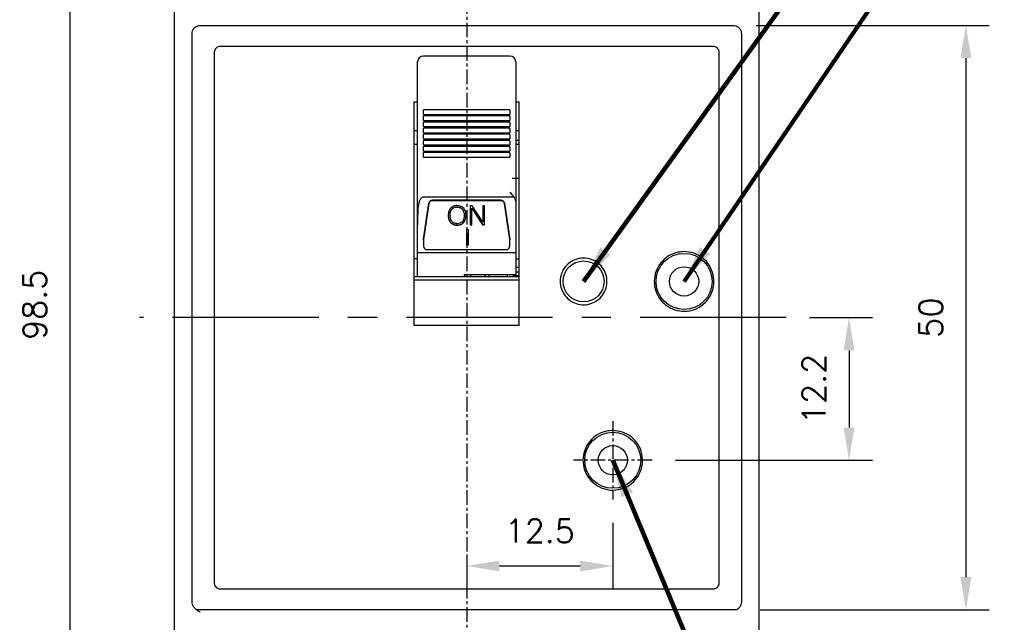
# Model space of a CAD drawing. Extents: x -417 to 993, y -1918 to 617.
# Tile 6 of 25: x 325 to 409, y 457 to 508. Entities that reach past the tile are written whole.
import ezdxf

# ---------------------------------------------------------------- set-up
doc = ezdxf.new("R2010")
doc.units = 0
doc.header["$MEASUREMENT"] = 0
doc.linetypes.add('CENTER', pattern=[2, 1.25, -0.25, 0.25, -0.25])
doc.layers.get('0').update_dxf_attribs({"linetype": 'CONTINUOUS'})
doc.layers.add('cen', color=1, linetype='CENTER')
doc.layers.add('di', color=3, linetype='CONTINUOUS')
doc.styles.add('KIM', font='ROMANS.shx', dxfattribs={"height": 5, "bigfont": 'GSG1.shx'})
doc.styles.get("Standard").update_dxf_attribs({"font": 'romans.shx', "height": 2, "bigfont": 'hgs.shx'})
doc.dimstyles.get("Standard").update_dxf_attribs({"dimscale": 0, "dimtxt": 2, "dimasz": 2, "dimexe": 0.5, "dimexo": 0.5, "dimgap": 1, "dimtad": 1, "dimdsep": 46, "dimtxsty": 'Standard', "dimcen": 0, "dimclrd": 3, "dimclre": 3, "dimclrt": 3, "dimadec": 0, "dimazin": 2, "dimtp": 0.1, "dimtm": 0.1, "dimtfac": 1, "dimtmove": 0, "dimatfit": 3, "dimfxl": 0, "dimtolj": 1, "dimarcsym": 0})
doc.dimstyles.new('STANDARD$0', dxfattribs={"dimtxt": 5, "dimasz": 5, "dimexe": 1, "dimexo": 2, "dimgap": 2, "dimtad": 1, "dimdec": 4, "dimzin": 12, "dimdsep": 46, "dimtxsty": 'KIM', "dimcen": -1, "dimdle": 0.1, "dimadec": 0, "dimazin": 0, "dimtfac": 1, "dimtdec": 4, "dimtmove": 0, "dimatfit": 3, "dimfxl": 0, "dimtolj": 1, "dimtzin": 0, "dimarcsym": 0})

# ---------------------------------------------------------------- blocks, each defined once
blk = doc.blocks.new('*D1047')
at = {"layer": 'di'}
for p, q in [((336.966, 532.894), (327.204, 532.894)), ((329.204, 530.094), (329.204, 437.094)), ((361.166, 434.294), (327.204, 434.294))]:
    blk.add_line(p, q, dxfattribs=at)
for points in [[(328.737, 530.094), (329.671, 530.094), (329.204, 532.894)], [(328.737, 437.094), (329.671, 437.094), (329.204, 434.294)]]:
    blk.add_solid(points, dxfattribs=at)
at = {"layer": 'di', "insert": (326.204, 483.994), "char_height": 2, "attachment_point": 5, "rotation": 90}
blk.add_mtext('\\A1;98.5', dxfattribs=at)
blk = doc.blocks.new('*D1048')
at = {"layer": 'di'}
for p, q in [((387.966, 507.894), (407.877, 507.894)), ((405.877, 505.094), (405.877, 460.694)), ((388.28, 457.894), (407.877, 457.894))]:
    blk.add_line(p, q, dxfattribs=at)
for points in [[(405.41, 505.094), (406.344, 505.094), (405.877, 507.894)], [(405.41, 460.694), (406.344, 460.694), (405.877, 457.894)]]:
    blk.add_solid(points, dxfattribs=at)
at = {"layer": 'di', "insert": (402.877, 482.894), "char_height": 2, "attachment_point": 5, "rotation": 90}
blk.add_mtext('\\A1;50', dxfattribs=at)
blk = doc.blocks.new('*D1049')
at = {"layer": 'di'}
for p, q in [((380.943, 522.894), (427.877, 522.894)), ((425.877, 520.094), (425.877, 445.694)), ((380.943, 442.894), (427.877, 442.894))]:
    blk.add_line(p, q, dxfattribs=at)
for points in [[(425.41, 520.094), (426.344, 520.094), (425.877, 522.894)], [(425.41, 445.694), (426.344, 445.694), (425.877, 442.894)]]:
    blk.add_solid(points, dxfattribs=at)
at = {"layer": 'di', "insert": (422.877, 482.894), "char_height": 2, "attachment_point": 5, "rotation": 90}
blk.add_mtext('\\A1;80', dxfattribs=at)
blk = doc.blocks.new('*D1050')
at = {"layer": 'di'}
for p, q in [((389.466, 514.894), (417.877, 514.894)), ((415.877, 512.094), (415.877, 453.694)), ((389.466, 450.894), (417.877, 450.894))]:
    blk.add_line(p, q, dxfattribs=at)
for points in [[(415.41, 512.094), (416.344, 512.094), (415.877, 514.894)], [(415.41, 453.694), (416.344, 453.694), (415.877, 450.894)]]:
    blk.add_solid(points, dxfattribs=at)
at = {"layer": 'di', "insert": (412.877, 482.894), "char_height": 2, "attachment_point": 5, "rotation": 90}
blk.add_mtext('\\A1;64', dxfattribs=at)
blk = doc.blocks.new('*D1059')
at = {"layer": 'di'}
for p, q in [((392.503, 482.894), (397.877, 482.894)), ((395.877, 480.094), (395.877, 473.494)), ((381.021, 470.694), (397.877, 470.694))]:
    blk.add_line(p, q, dxfattribs=at)
for points in [[(395.41, 480.094), (396.344, 480.094), (395.877, 482.894)], [(395.41, 473.494), (396.344, 473.494), (395.877, 470.694)]]:
    blk.add_solid(points, dxfattribs=at)
at = {"layer": 'di', "insert": (392.877, 476.794), "char_height": 2, "attachment_point": 5, "rotation": 90}
blk.add_mtext('\\A1;12.2', dxfattribs=at)
blk = doc.blocks.new('*D1060')
at = {"layer": 'di'}
for p, q in [((375.666, 465.339), (375.666, 459.651)), ((363.166, 462.419), (363.166, 459.651)), ((365.966, 461.651), (372.866, 461.651))]:
    blk.add_line(p, q, dxfattribs=at)
for points in [[(365.966, 462.117), (365.966, 461.184), (363.166, 461.651)], [(372.866, 462.117), (372.866, 461.184), (375.666, 461.651)]]:
    blk.add_solid(points, dxfattribs=at)
at = {"layer": 'di', "insert": (369.416, 464.651), "char_height": 2, "attachment_point": 5}
blk.add_mtext('\\A1;12.5', dxfattribs=at)
blk = doc.blocks.new('*D1066')
at = {"layer": 'di'}
for p, q in [((368.521, 524.894), (437.877, 524.894)), ((435.877, 522.094), (435.877, 443.694)), ((368.443, 440.894), (437.877, 440.894))]:
    blk.add_line(p, q, dxfattribs=at)
for points in [[(435.41, 522.094), (436.344, 522.094), (435.877, 524.894)], [(435.41, 443.694), (436.344, 443.694), (435.877, 440.894)]]:
    blk.add_solid(points, dxfattribs=at)
at = {"layer": 'di', "insert": (432.877, 482.894), "char_height": 2, "attachment_point": 5, "rotation": 90}
blk.add_mtext('\\A1;84', dxfattribs=at)

msp = doc.modelspace()

# ---------------------------------------------------------------- linework, layer by layer
for p, q in [((338.166, 451.594), (338.166, 514.194)), ((388.166, 514.194), (388.166, 451.594)), ((339.666, 507.008), (339.666, 507.192)), ((340.366, 507.894), (385.966, 507.894)), ((386.666, 507.192), (386.666, 507.008)), ((339.666, 458.78), (339.666, 507.008)), ((386.666, 507.008), (386.666, 458.78)), ((341.566, 505.594), (341.566, 460.194)), ((384.266, 506.094), (342.066, 506.094)), ((384.766, 460.194), (384.766, 505.594)), ((358.966, 503.996), (358.966, 504.771)), ((366.866, 505.271), (359.466, 505.271)), ((367.366, 504.771), (367.366, 503.996)), ((358.966, 503.503), (358.966, 503.996)), ((367.366, 503.996), (367.366, 503.503)), ((358.966, 501.193), (358.966, 503.503)), ((367.366, 503.503), (367.366, 501.193)), ((358.666, 501.359), (358.966, 501.359)), ((358.666, 482.233), (358.666, 501.359)), ((367.366, 501.359), (367.666, 501.359)), ((367.666, 482.233), (367.666, 501.359)), ((358.966, 495.316), (358.966, 501.193)), ((366.866, 500.671), (359.466, 500.671)), ((359.466, 500.614), (359.466, 500.671)), ((359.466, 500.285), (359.466, 500.614)), ((366.866, 500.614), (366.866, 500.671)), ((366.866, 500.614), (366.866, 500.285)), ((367.366, 501.193), (367.366, 495.316)), ((359.466, 500.285), (366.866, 500.285)), ((366.866, 500.149), (359.466, 500.149)), ((359.466, 500.091), (359.466, 500.149)), ((359.466, 499.762), (359.466, 500.091)), ((359.466, 499.762), (366.866, 499.762)), ((366.866, 499.626), (359.466, 499.626)), ((359.466, 499.569), (359.466, 499.626)), ((366.866, 500.091), (366.866, 500.149)), ((366.866, 500.091), (366.866, 499.762)), ((366.866, 499.569), (366.866, 499.626)), ((358.966, 498.867), (358.666, 498.867)), ((359.466, 499.24), (359.466, 499.569)), ((359.466, 499.24), (366.866, 499.24)), ((366.866, 499.103), (359.466, 499.103)), ((359.466, 499.046), (359.466, 499.103)), ((359.466, 498.717), (359.466, 499.046)), ((366.866, 499.569), (366.866, 499.24)), ((366.866, 499.046), (366.866, 499.103)), ((366.866, 499.046), (366.866, 498.717)), ((367.666, 498.867), (367.366, 498.867)), ((359.466, 498.717), (366.866, 498.717)), ((366.866, 498.581), (359.466, 498.581)), ((359.466, 498.523), (359.466, 498.581)), ((359.466, 498.195), (359.466, 498.523)), ((359.466, 498.195), (366.866, 498.195)), ((366.866, 498.058), (359.466, 498.058)), ((359.466, 498.001), (359.466, 498.058)), ((359.466, 497.672), (359.466, 498.001)), ((366.866, 498.523), (366.866, 498.581)), ((366.866, 498.523), (366.866, 498.195)), ((366.866, 498.001), (366.866, 498.058)), ((366.866, 498.001), (366.866, 497.672)), ((367.666, 498.064), (367.366, 498.064)), ((358.966, 497.694), (358.666, 497.694)), ((359.466, 497.672), (366.866, 497.672)), ((366.866, 497.535), (359.466, 497.535)), ((359.466, 497.478), (359.466, 497.535)), ((359.466, 497.149), (359.466, 497.478)), ((359.466, 497.149), (366.866, 497.149)), ((366.866, 497.478), (366.866, 497.535)), ((366.866, 497.478), (366.866, 497.149)), ((367.666, 497.694), (367.366, 497.694)), ((366.866, 497.013), (359.466, 497.013)), ((359.466, 496.955), (359.466, 497.013)), ((359.466, 496.627), (359.466, 496.955)), ((359.466, 496.627), (366.866, 496.627)), ((366.866, 496.955), (366.866, 497.013)), ((366.866, 496.955), (366.866, 496.627)), ((358.966, 494.954), (358.966, 495.316)), ((358.966, 494.623), (358.966, 494.954)), ((358.966, 493.526), (358.966, 494.623)), ((367.666, 494.794), (367.066, 494.794)), ((367.366, 495.316), (367.366, 494.954)), ((367.366, 494.954), (367.366, 494.623)), ((367.366, 494.623), (367.366, 492.846)), ((358.966, 490.84), (358.966, 493.526)), ((359.466, 493.217), (367.21, 493.217)), ((366.106, 492.932), (360.226, 492.932)), ((366.106, 492.901), (360.226, 492.901)), ((367.366, 492.846), (367.366, 488.462)), ((359.469, 489.623), (359.929, 492.687)), ((359.929, 492.656), (359.469, 489.592)), ((361.897, 492.183), (361.897, 492.167)), ((362.353, 492.372), (362.353, 492.357)), ((362.798, 492.187), (362.798, 492.171)), ((363.626, 492.461), (363.459, 492.461)), ((363.459, 492.461), (363.459, 490.849)), ((363.613, 492.263), (364.52, 490.864)), ((363.613, 492.263), (363.613, 492.247)), ((363.613, 490.849), (363.613, 492.247)), ((363.613, 492.247), (364.52, 490.849)), ((364.537, 491.054), (363.626, 492.461)), ((364.691, 492.461), (364.537, 492.461)), ((364.537, 492.461), (364.537, 491.054)), ((364.691, 490.849), (364.691, 492.461)), ((366.403, 492.687), (366.863, 489.623)), ((366.863, 489.592), (366.403, 492.656)), ((361.743, 491.658), (361.743, 491.642)), ((362.953, 491.658), (362.953, 491.642)), ((358.966, 488.462), (358.966, 490.84)), ((361.784, 491.043), (361.784, 491.027)), ((362.348, 490.824), (362.348, 490.809)), ((362.901, 491.034), (362.901, 491.019)), ((363.163, 490.427), (363.29, 490.427)), ((363.163, 489.085), (363.163, 490.427)), ((363.29, 490.427), (363.29, 489.085)), ((363.459, 490.864), (363.613, 490.864)), ((363.459, 490.849), (363.613, 490.849)), ((364.52, 490.864), (364.691, 490.864)), ((364.52, 490.864), (364.52, 490.849)), ((364.52, 490.849), (364.691, 490.849)), ((359.466, 489.552), (359.466, 489.583)), ((359.466, 489.552), (359.466, 489.002)), ((366.866, 489.583), (366.866, 489.552)), ((366.866, 489.002), (366.866, 489.552)), ((359.766, 488.716), (366.566, 488.716)), ((363.29, 489.101), (363.163, 489.101)), ((363.29, 489.085), (363.163, 489.085)), ((358.966, 487.938), (358.666, 487.938)), ((358.966, 488.462), (367.366, 488.462)), ((358.966, 486.394), (358.966, 488.462)), ((367.366, 488.462), (367.366, 486.586)), ((367.366, 487.938), (367.666, 487.938)), ((367.666, 487.194), (367.366, 487.194)), ((367.666, 486.394), (358.666, 486.394)), ((362.966, 486.586), (367.366, 486.586)), ((362.966, 486.394), (362.966, 486.586)), ((363.016, 486.586), (363.016, 486.434)), ((363.016, 486.394), (363.016, 486.434)), ((363.516, 486.394), (363.516, 486.586)), ((364.716, 486.586), (364.716, 486.394)), ((365.066, 486.586), (365.066, 486.394)), ((366.666, 486.394), (366.666, 486.586)), ((367.166, 486.586), (367.166, 486.494)), ((367.166, 486.394), (367.166, 486.494)), ((367.166, 486.494), (367.666, 486.494)), ((367.666, 486.794), (367.366, 486.794)), ((367.666, 486.094), (358.666, 486.094)), ((367.666, 482.233), (358.666, 482.233)), ((342.066, 459.694), (384.266, 459.694)), ((339.666, 458.603), (339.666, 458.78)), ((339.666, 458.583), (339.666, 458.603)), ((386.666, 458.78), (386.666, 458.603)), ((386.666, 458.603), (386.666, 458.583)), ((386.28, 457.894), (340.052, 457.894))]:
    msp.add_line(p, q)
for centre, radius in [((381.766, 485.994), 2.4), ((373.166, 485.994), 1.75), ((381.766, 485.994), 1.25), ((375.666, 470.694), 2.4), ((375.666, 470.694), 1.25)]:
    msp.add_circle(centre, radius)
for centre, radius, start, end in [((359.466, 504.771), 0.5, 90, 180), ((366.866, 504.771), 0.5, 0, 90), ((360.22, 492.637), 0.296, 88.87159, 170.16317), ((360.22, 492.606), 0.296, 88.87169, 170.16306), ((366.112, 492.637), 0.296, 9.83709, 91.12815), ((366.112, 492.606), 0.296, 9.8372, 91.12804), ((359.738, 489.583), 0.272, 171.4541, 179.99771), ((359.738, 489.552), 0.272, 171.45384, 179.99777), ((366.595, 489.583), 0.271, 359.99994, 8.54825), ((366.595, 489.552), 0.271, 359.99988, 8.54851), ((359.759, 489.009), 0.293, 181.47315, 271.4007), ((366.573, 489.009), 0.293, 268.59912, 358.52685)]:
    msp.add_arc(centre, radius, start, end)
for points, knots in [([(339.666, 507.192), (339.674, 507.271), (339.689, 507.429), (339.81, 507.64), (339.989, 507.798), (340.185, 507.882), (340.315, 507.89), (340.366, 507.894)], [0, 0, 0, 0, 0.215207, 0.430422, 0.64545, 0.860088, 1, 1, 1, 1]), ([(385.966, 507.894), (386.045, 507.886), (386.202, 507.871), (386.411, 507.75), (386.57, 507.572), (386.654, 507.375), (386.663, 507.245), (386.666, 507.192)], [0, 0, 0, 0, 0.21418, 0.428355, 0.642715, 0.857467, 1, 1, 1, 1]), ([(342.066, 506.094), (342.01, 506.088), (341.898, 506.077), (341.748, 505.991), (341.635, 505.864), (341.575, 505.724), (341.569, 505.631), (341.566, 505.594)], [0, 0, 0, 0, 0.214623, 0.429244, 0.643892, 0.858596, 1, 1, 1, 1]), ([(384.766, 505.594), (384.761, 505.65), (384.75, 505.762), (384.663, 505.912), (384.536, 506.025), (384.396, 506.085), (384.303, 506.091), (384.266, 506.094)], [0, 0, 0, 0, 0.214764, 0.429529, 0.64427, 0.858957, 1, 1, 1, 1]), ([(359.466, 493.217), (359.442, 493.215), (359.389, 493.209), (359.303, 493.157), (359.193, 493.031), (359.062, 492.724), (358.982, 492.251), (358.966, 491.588), (358.966, 491.117), (358.966, 490.84)], [0, 0, 0, 0, 0.026542, 0.059127, 0.111468, 0.218155, 0.444442, 0.672363, 1, 1, 1, 1]), ([(367.21, 493.217), (367.101, 493.346), (366.99, 493.477), (366.867, 493.594), (366.866, 493.595)], [0, 0, 0, 0, 0.991276, 1, 1, 1, 1]), ([(367.366, 492.846), (367.36, 492.906), (367.347, 493.027), (367.274, 493.149), (367.221, 493.206), (367.21, 493.217)], [0, 0, 0, 0, 0.4427096, 0.8848698, 1, 1, 1, 1]), ([(361.782, 492.259), (361.716, 492.152), (361.599, 491.959), (361.592, 491.737), (361.589, 491.639)], [0, 0, 0, 0, 0.558164, 1, 1, 1, 1]), ([(361.743, 491.658), (361.747, 491.763), (361.754, 491.951), (361.853, 492.112), (361.897, 492.183)], [0, 0, 0, 0, 0.560727, 1, 1, 1, 1]), ([(361.743, 491.642), (361.747, 491.748), (361.754, 491.935), (361.853, 492.096), (361.897, 492.167)], [0, 0, 0, 0, 0.560727, 1, 1, 1, 1]), ([(362.348, 492.482), (362.227, 492.474), (362.01, 492.46), (361.851, 492.321), (361.782, 492.259)], [0, 0, 0, 0, 0.560206, 1, 1, 1, 1]), ([(361.897, 492.183), (361.93, 492.216), (361.996, 492.284), (362.153, 492.358), (362.277, 492.367), (362.353, 492.372)], [0, 0, 0, 0, 0.280171, 0.560364, 1, 1, 1, 1]), ([(361.897, 492.167), (361.93, 492.201), (361.996, 492.268), (362.153, 492.343), (362.277, 492.351), (362.353, 492.357)], [0, 0, 0, 0, 0.280171, 0.560364, 1, 1, 1, 1]), ([(362.911, 492.262), (362.819, 492.335), (362.655, 492.467), (362.442, 492.478), (362.348, 492.482)], [0, 0, 0, 0, 0.557807, 1, 1, 1, 1]), ([(362.353, 492.372), (362.449, 492.364), (362.621, 492.351), (362.744, 492.237), (362.798, 492.187)], [0, 0, 0, 0, 0.559821, 1, 1, 1, 1]), ([(362.353, 492.357), (362.449, 492.349), (362.621, 492.335), (362.744, 492.221), (362.798, 492.171)], [0, 0, 0, 0, 0.559821, 1, 1, 1, 1]), ([(362.798, 492.187), (362.851, 492.094), (362.947, 491.929), (362.951, 491.741), (362.953, 491.658)], [0, 0, 0, 0, 0.558164, 1, 1, 1, 1]), ([(362.798, 492.171), (362.851, 492.079), (362.947, 491.913), (362.951, 491.725), (362.953, 491.642)], [0, 0, 0, 0, 0.558164, 1, 1, 1, 1]), ([(363.107, 491.641), (363.102, 491.767), (363.093, 491.991), (362.966, 492.179), (362.911, 492.262)], [0, 0, 0, 0, 0.560689, 1, 1, 1, 1]), ([(361.589, 491.654), (361.595, 491.53), (361.604, 491.309), (361.729, 491.124), (361.784, 491.043)], [0, 0, 0, 0, 0.560643, 1, 1, 1, 1]), ([(361.589, 491.639), (361.595, 491.515), (361.604, 491.294), (361.729, 491.109), (361.784, 491.027)], [0, 0, 0, 0, 0.560645, 1, 1, 1, 1]), ([(361.906, 491.115), (361.851, 491.207), (361.751, 491.371), (361.746, 491.559), (361.743, 491.642)], [0, 0, 0, 0, 0.558085, 1, 1, 1, 1]), ([(362.953, 491.642), (362.949, 491.536), (362.941, 491.348), (362.838, 491.188), (362.793, 491.117)], [0, 0, 0, 0, 0.560622, 1, 1, 1, 1]), ([(362.901, 491.034), (362.972, 491.141), (363.098, 491.332), (363.104, 491.557), (363.107, 491.656)], [0, 0, 0, 0, 0.557957, 1, 1, 1, 1]), ([(362.901, 491.019), (362.972, 491.125), (363.098, 491.317), (363.104, 491.542), (363.107, 491.641)], [0, 0, 0, 0, 0.557957, 1, 1, 1, 1]), ([(361.784, 491.043), (361.876, 490.97), (362.041, 490.839), (362.254, 490.829), (362.348, 490.824)], [0, 0, 0, 0, 0.557825, 1, 1, 1, 1]), ([(361.784, 491.027), (361.876, 490.954), (362.041, 490.823), (362.254, 490.813), (362.348, 490.809)], [0, 0, 0, 0, 0.557825, 1, 1, 1, 1]), ([(362.353, 490.934), (362.257, 490.942), (362.085, 490.955), (361.961, 491.066), (361.906, 491.115)], [0, 0, 0, 0, 0.559929, 1, 1, 1, 1]), ([(362.348, 490.824), (362.466, 490.832), (362.675, 490.847), (362.832, 490.977), (362.901, 491.034)], [0, 0, 0, 0, 0.560065, 1, 1, 1, 1]), ([(362.348, 490.809), (362.466, 490.817), (362.675, 490.831), (362.832, 490.961), (362.901, 491.019)], [0, 0, 0, 0, 0.560065, 1, 1, 1, 1]), ([(362.793, 491.117), (362.722, 491.057), (362.596, 490.949), (362.427, 490.939), (362.353, 490.934)], [0, 0, 0, 0, 0.558064, 1, 1, 1, 1]), ([(373.166, 487.994), (373.391, 487.972), (373.841, 487.927), (374.439, 487.583), (374.894, 487.075), (375.155, 486.441), (375.191, 485.758), (374.998, 485.101), (374.6, 484.545), (374.039, 484.152), (373.38, 483.967), (372.697, 484.01), (372.067, 484.277), (371.561, 484.738), (371.236, 485.34), (371.128, 486.016), (371.25, 486.689), (371.588, 487.285), (372.104, 487.732), (372.661, 487.962), (373.026, 487.985), (373.166, 487.994)], [0, 0, 0, 0, 0.053688, 0.107376, 0.161065, 0.214754, 0.268443, 0.322132, 0.375821, 0.429509, 0.483198, 0.536886, 0.590575, 0.644264, 0.697952, 0.751641, 0.80533, 0.859019, 0.912708, 0.966397, 1, 1, 1, 1]), ([(381.766, 488.544), (382.053, 488.516), (382.626, 488.459), (383.39, 488.02), (383.97, 487.372), (384.302, 486.564), (384.347, 485.693), (384.102, 484.855), (383.594, 484.146), (382.879, 483.645), (382.039, 483.409), (381.168, 483.465), (380.365, 483.805), (379.719, 484.392), (379.305, 485.16), (379.167, 486.022), (379.323, 486.88), (379.754, 487.64), (380.412, 488.209), (381.123, 488.503), (381.587, 488.533), (381.766, 488.544)], [0, 0, 0, 0, 0.053688, 0.107376, 0.161064, 0.214754, 0.268443, 0.322132, 0.375821, 0.429509, 0.483198, 0.536886, 0.590575, 0.644263, 0.697952, 0.75164, 0.805329, 0.859018, 0.912707, 0.966396, 1, 1, 1, 1]), ([(375.666, 473.244), (375.953, 473.216), (376.526, 473.159), (377.29, 472.72), (377.87, 472.072), (378.202, 471.264), (378.247, 470.393), (378.002, 469.555), (377.494, 468.846), (376.779, 468.345), (375.939, 468.109), (375.068, 468.165), (374.265, 468.505), (373.62, 469.092), (373.205, 469.86), (373.067, 470.722), (373.223, 471.58), (373.654, 472.34), (374.312, 472.909), (375.023, 473.203), (375.487, 473.233), (375.666, 473.244)], [0, 0, 0, 0, 0.053685, 0.107369, 0.161055, 0.214743, 0.268434, 0.322129, 0.375823, 0.429516, 0.483203, 0.536886, 0.590567, 0.64425, 0.69794, 0.751633, 0.805328, 0.859021, 0.912711, 0.966399, 1, 1, 1, 1]), ([(341.566, 460.194), (341.572, 460.138), (341.583, 460.025), (341.669, 459.875), (341.796, 459.762), (341.936, 459.702), (342.029, 459.696), (342.066, 459.694)], [0, 0, 0, 0, 0.214765, 0.429529, 0.644268, 0.858955, 1, 1, 1, 1]), ([(384.266, 459.694), (384.322, 459.699), (384.435, 459.71), (384.585, 459.796), (384.698, 459.923), (384.758, 460.064), (384.764, 460.157), (384.766, 460.194)], [0, 0, 0, 0, 0.214622, 0.429245, 0.643891, 0.858594, 1, 1, 1, 1]), ([(340.366, 457.706), (340.365, 457.707), (340.336, 457.722), (340.281, 457.751), (340.176, 457.81), (340.004, 457.919), (339.817, 458.1), (339.688, 458.346), (339.673, 458.507), (339.666, 458.583)], [0, 0, 0, 0, 0.004468, 0.081402, 0.158296, 0.31107, 0.594254, 0.807722, 1, 1, 1, 1]), ([(386.666, 458.583), (386.659, 458.507), (386.645, 458.346), (386.515, 458.1), (386.371, 457.961), (386.281, 457.894), (386.28, 457.894)], [0, 0, 0, 0, 0.1922782, 0.4057456, 0.6889296, 0.6905464, 0.6905464, 0.6905464, 0.6905464])]:
    msp.add_open_spline(points, degree=3, knots=knots)
at = {"layer": 'cen'}
for p, q in [((363.166, 536.127), (363.166, 430.988)), ((375.666, 474.049), (375.666, 467.339)), ((379.021, 470.694), (372.311, 470.694))]:
    msp.add_line(p, q, dxfattribs=at)
at = {"layer": 'cen', "ltscale": 10}
msp.add_line((390.503, 482.894), (335.163, 482.894), dxfattribs=at)

# ---------------------------------------------------------------- dimensions: what is measured, and where the dimension line sits
at = {"layer": 'di'}
dim = msp.add_linear_dim(base=(329.204, 434.294), p1=(338.966, 532.894), p2=(363.166, 434.294), angle=90, text='98.5', dimstyle='STANDARD$0', override={"dimtxt": 3, "dimasz": 2.8, "dimexe": 2, "dimdec": 2, "dimzin": 8, "dimtxsty": 'Standard', "dimcen": 0, "dimclrd": 256, "dimclre": 256, "dimclrt": 256, "dimadec": 2, "dimazin": 2, "dimtfac": 0.6, "dimtdec": 2, "dimtzin": 8, "dimlwd": 65535, "dimlwe": 65535, "dimarcsym": 1}, dxfattribs=at)
dim.commit()
dim.dimension.update_dxf_attribs({"geometry": '*D1047', "text_midpoint": (329.204, 483.994), "dimtype": 160})
for base, p1, p2, picture, middle in [((435.877, 440.894), (366.521, 524.894), (366.443, 440.894), '*D1066', (435.877, 482.894)), ((425.877, 442.894), (378.943, 522.894), (378.943, 442.894), '*D1049', (425.877, 482.894)), ((415.877, 450.894), (387.466, 514.894), (387.466, 450.894), '*D1050', (415.877, 482.894)), ((405.877, 457.894), (385.966, 507.894), (386.28, 457.894), '*D1048', (405.877, 482.894)), ((395.877, 470.694), (390.503, 482.894), (379.021, 470.694), '*D1059', (395.877, 476.794))]:
    dim = msp.add_linear_dim(base=base, p1=p1, p2=p2, angle=270, dimstyle='STANDARD$0', override={"dimtxt": 3, "dimasz": 2.8, "dimexe": 2, "dimdec": 2, "dimzin": 8, "dimtxsty": 'Standard', "dimcen": 0, "dimclrd": 256, "dimclre": 256, "dimclrt": 256, "dimadec": 2, "dimazin": 2, "dimtfac": 0.6, "dimtdec": 2, "dimtmove": 0, "dimtzin": 8, "dimlwd": 65535, "dimlwe": 65535, "dimarcsym": 1}, dxfattribs=at)
    dim.commit()
    dim.dimension.update_dxf_attribs({"geometry": picture, "text_midpoint": middle, "dimtype": 160})
dim = msp.add_linear_dim(base=(375.666, 461.651), p1=(363.166, 464.419), p2=(375.666, 467.339), dimstyle='STANDARD$0', override={"dimtxt": 3, "dimasz": 2.8, "dimexe": 2, "dimdec": 2, "dimzin": 8, "dimtxsty": 'Standard', "dimcen": 0, "dimclrd": 256, "dimclre": 256, "dimclrt": 256, "dimadec": 2, "dimazin": 2, "dimtfac": 0.6, "dimtdec": 2, "dimtzin": 8, "dimlwd": 65535, "dimlwe": 65535, "dimarcsym": 1}, dxfattribs=at)
dim.commit()
dim.dimension.update_dxf_attribs({"geometry": '*D1060', "text_midpoint": (369.416, 461.651), "dimtype": 160})

# ---------------------------------------------------------------- leaders
at = {"layer": 'di', "annotation_type": 0, "has_hookline": 1, "hookline_direction": 0}
for points, text_width in [([(373.166, 485.994), (412.41, 540.484), (415.61, 540.484)], 23.087), ([(381.766, 485.994), (411.196, 529.235), (414.396, 529.235)], 31.087), ([(375.666, 470.694), (396.266, 421.273), (399.466, 421.273)], 20.992)]:
    msp.add_leader(points, dimstyle='Standard', override={"dimscale": 1, "dimtxt": 4, "dimasz": 3.2, "dimexe": 2, "dimexo": 2, "dimgap": 2, "dimclrd": 256, "dimclre": 256, "dimclrt": 256, "dimadec": 2, "dimtfac": 0.6, "dimlwd": 65535, "dimlwe": 65535, "dimarcsym": 1}, dxfattribs=dict(at, text_width=text_width))

doc.saveas('drawing.dxf')
